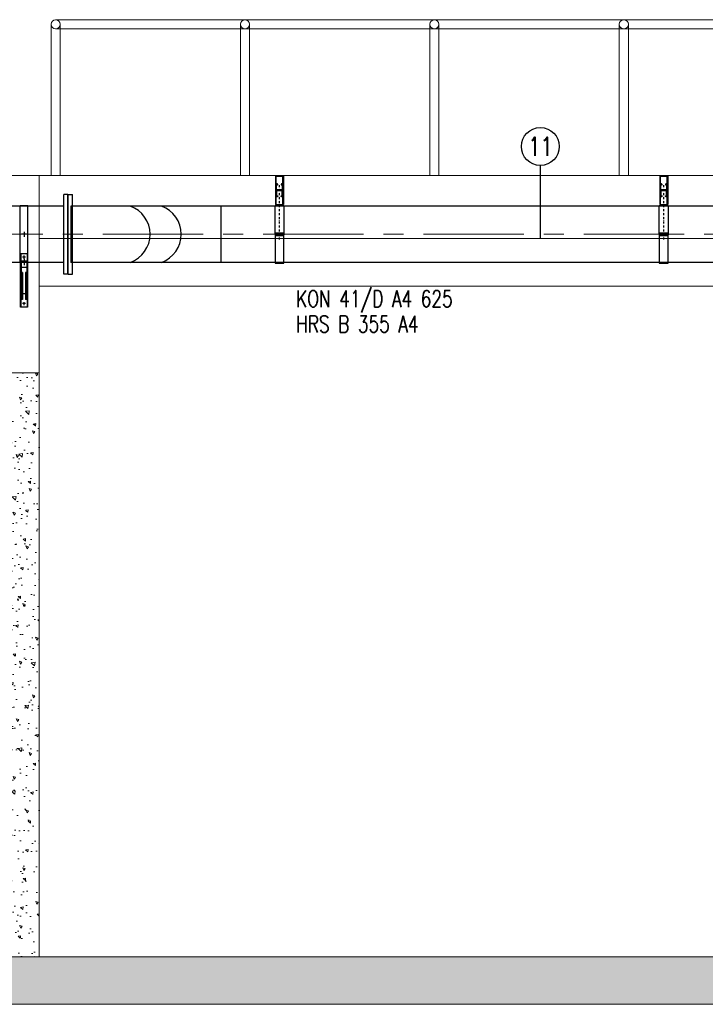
# Model space of a CAD drawing. Extents: x 1015120 to 1074570, y -977288 to -932471.
# Tile 20 of 26: x 1045518 to 1049862, y -945885 to -939648. Entities that reach past the tile are written whole.
import ezdxf
from ezdxf.enums import TextEntityAlignment as Align

# ---------------------------------------------------------------- set-up
doc = ezdxf.new("R2010")
doc.units = 0
for name, pattern in [('B0201', [50, 31.25, -6.25, 6.25, -6.25]), ('CENTER', [50.8, 31.75, -6.35, 6.35, -6.35]), ('DASHDOT', [25.4, 12.7, -6.35, 0, -6.35])]:
    doc.linetypes.add(name, pattern=pattern)
doc.layers.get('0').update_dxf_attribs({"linetype": 'CONTINUOUS'})
for name, color, linetype in [('Beluchtingstank', 253, 'CONTINUOUS'), ('INSTALLATIE', 6, 'CONTINUOUS'), ('TEKST', 4, 'CONTINUOUS')]:
    doc.layers.add(name, color=color, linetype=linetype)
doc.layers.add('MONTAGE', color=8, linetype='CONTINUOUS', plot=False)
doc.styles.add('MEM04', font='simplex.shx', dxfattribs={"width": 0.75})
pattern_1 = [(140, (1090678.94, -1056692.21), (15.93909, 182.18467), [19.05, -209.55]), (85, (1090678.94, -1056692.21), (-191.05664, -35.24283), [15.24, -167.64]), (190.451, (1090680.27, -1056677.03), (-175.11669, 146.9425), [16.19, -178.09]), (136.1842, (1090628.14, -1056692.2), (42.04233, 271.07904), [28.575, -314.325]), (186.6356, (1090631.64, -1056669.62), (-247.42556, 237.40423), [24.285, -267.135]), (81.184, (1090628.14, -1056692.2), (-247.4251, 237.4046), [22.86, -251.46]), (111, (1090640.84, -1056666.81), (102.26552, 151.61488), [19.05, -209.55]), (56, (1090640.84, -1056666.81), (-184.18797, 61.80203), [15.24, -167.64]), (161.4514, (1090649.36, -1056654.18), (-81.92286, 213.4165), [16.19, -178.09]), (127.5, (1090678.94, -1056692.21), (-84.55504, 3.088603), [0, -165.608, 0, -170.18, 0, -168.275]), (97.5, (1090678.94, -1056692.21), (-100.180575, 66.81966), [0, -97.028, 0, -161.798, 0, -64.135]), (57.5, (1090678.94, -1056748.85), (5.728744, 135.590595), [0, -63.5, 0, -198.12, 0, -262.89]), (47.5, (1090678.94, -1056774.25), (-25.42649, 148.12918), [0, -82.55, 0, -131.572, 0, -186.69])]

# ---------------------------------------------------------------- blocks, each defined once
blk = doc.blocks.new('halfen 355.60 vooraanzicht')
for p, q in [((-23, -122.5), (23, -122.5)), ((-23, -462.5), (-23, -122.5)), ((-19, -462.5), (-19, -122.5)), ((19, -122.5), (19, -462.5)), ((23, -122.5), (23, -462.5)), ((-9, -172.5), (-18, -172.5)), ((-18, -172.5), (-18, -412.5)), ((18, -172.5), (9, -172.5)), ((18, -172.5), (18, -412.5)), ((-18, -208.5), (18, -208.5)), ((-9, -242.9), (-18, -242.9)), ((-9, -242.9), (-9, -412.5)), ((18, -242.9), (9, -242.9)), ((9, -242.9), (9, -412.5)), ((-9, -412.5), (-18, -412.5)), ((-9, -374.9), (9, -374.9)), ((18, -412.5), (9, -412.5)), ((23, -462.5), (-23, -462.5))]:
    blk.add_line(p, q)
at = {"color": 1, "linetype": 'B0201'}
for p, q in [((10, -145.5), (-10, -145.5)), ((0, -155.5), (0, -135.5)), ((0, -449.5), (0, -429.5)), ((10, -439.5), (-10, -439.5))]:
    blk.add_line(p, q, dxfattribs=at)
at = {"layer": 'INSTALLATIE'}
for p, q in [((-25, 182.5), (25, 182.5)), ((-25, -172.5), (-25, 182.5)), ((25, -172.5), (25, 182.5)), ((15.3, 0), (-15.3, 0)), ((0, 15.3), (0, -15.3)), ((-25, -167.5), (25, -167.5)), ((-25, -172.5), (25, -172.5))]:
    blk.add_line(p, q, dxfattribs=at)
at = {"layer": 'INSTALLATIE', "color": 8}
blk.add_line((0, -156.5), (0, -196.5), dxfattribs=at)
blk = doc.blocks.new('halfen 41D625 vooraanzicht')
at = {"layer": 'INSTALLATIE'}
for p, q in [((-25.5, 90), (-25.5, -90)), ((-25.5, 90), (25.5, 90)), ((-20.5, -90), (-20.5, 90)), ((20.5, -90), (20.5, 90)), ((25.5, 90), (25.5, -90)), ((-25.5, -90), (25.5, -90))]:
    blk.add_line(p, q, dxfattribs=at)
for points in [[(13.5, 36.5), (13.5, 37, -0.414214), (15, 38.5), (16.5, 38.5, -0.414214), (18, 37), (18, 4, -0.414214), (16.5, 2.5), (-16.5, 2.5, -0.414214), (-18, 4), (-18, 37, -0.414214), (-16.5, 38.5), (-15, 38.5, -0.414214), (-13.5, 37), (-13.5, 36.5), (-12.5, 34), (-11, 34), (-11, 37, 0.414214), (-15, 41), (-16.5, 41, 0.414214), (-20.5, 37), (-20.5, 4, 0.414214), (-16.5, 0), (16.5, 0, 0.414214), (20.5, 4), (20.5, 37, 0.414214), (16.5, 41), (15, 41, 0.414214), (11, 37), (11, 34), (12.5, 34), (13.5, 36.5)], [(13.5, -36.5), (13.5, -37, 0.414214), (15, -38.5), (16.5, -38.5, 0.414214), (18, -37), (18, -4, 0.414214), (16.5, -2.5), (-16.5, -2.5, 0.414214), (-18, -4), (-18, -37, 0.414214), (-16.5, -38.5), (-15, -38.5, 0.414214), (-13.5, -37), (-13.5, -36.5), (-12.5, -34), (-11, -34), (-11, -37, -0.414214), (-15, -41), (-16.5, -41, -0.414214), (-20.5, -37), (-20.5, -4, -0.414214), (-16.5, 0), (16.5, 0, -0.414214), (20.5, -4), (20.5, -37, -0.414214), (16.5, -41), (15, -41, -0.414214), (11, -37), (11, -34), (12.5, -34), (13.5, -36.5)]]:
    blk.add_lwpolyline(points, format="xyb", dxfattribs=at)
blk = doc.blocks.new('halfen beugel 355.60')
at = {"layer": 'INSTALLATIE', "linetype": 'DASHDOT'}
blk.add_line((-28.1, -32.8), (-28.1, 316.8), dxfattribs=at)
at = {"layer": 'INSTALLATIE'}
for p, q in [((-56.1, 8.4), (0, 8.4)), ((-56.1, -8.4), (0, -8.4))]:
    blk.add_line(p, q, dxfattribs=at)
for points in [[(0, 2.8), (-56.1, 2.8), (-56.1, 182.5), (0, 182.5)], [(0, -2.8), (-56.1, -2.8), (-56.1, -182.5), (0, -182.5)]]:
    blk.add_lwpolyline(points, close=True, dxfattribs=at)
blk.add_circle((0, 0), 2.81, dxfattribs=at)
blk = doc.blocks.new('LF350')
for p, q in [((0, -252.5), (0, 252.5)), ((0, 252.5), (26, 252.5)), ((26, -252.5), (26, 252.5)), ((26, -177.8), (26, 177.8)), ((0, -252.5), (26, -252.5))]:
    blk.add_line(p, q)

msp = doc.modelspace()

# ---------------------------------------------------------------- hatches: boundary and pattern name
at = {"layer": 'Beluchtingstank', "lineweight": 9}
h = msp.add_hatch(dxfattribs=at)
h.set_pattern_fill('AR-CONC', color=256, angle=90, style=0)
h.set_pattern_definition(pattern_1)
h.paths.add_polyline_path([(1025541.9, -941335.3), (1025541.9, -945885.3), (1052291.5, -945885.3), (1052291.5, -941335.3), (1051991.5, -941335.3), (1051991.5, -945585.3), (1025841.9, -945585.3), (1025841.9, -941335.3)])
h = msp.add_hatch(dxfattribs=at)
h.set_pattern_fill('AR-CONC', color=256, angle=90, style=0)
h.set_pattern_definition(pattern_1)
h.paths.add_polyline_path([(1045391.5, -941885.3), (1045391.5, -945585.3), (1045641.1, -945585.3), (1045641.1, -941885.3)])

# ---------------------------------------------------------------- linework, layer by layer
for p, q in [((1045745.6, -939648.2), (1053291.3, -939648.2)), ((1045745.6, -939705.9), (1053291.3, -939705.9)), ((1053395.4, -940635.3), (1045641.5, -940635.3)), ((1051991.5, -941035.3), (1045641.4, -941035.3)), ((1032191.9, -941885.3), (1045641.1, -941885.3)), ((1045391.5, -941885.3), (1045641.1, -941885.3)), ((1045641.1, -941885.3), (1045641.1, -945585.3))]:
    msp.add_line(p, q, dxfattribs=at)
at = {"layer": 'Beluchtingstank', "lineweight": 9, "ltscale": 0.01}
for p, q in [((1045716.8, -939677.1), (1045716.8, -940635.3)), ((1045774.4, -939677.1), (1045774.4, -940635.3)), ((1046916.8, -939677.1), (1046916.8, -940635.3)), ((1046974.4, -939677.1), (1046974.4, -940635.3)), ((1048116.8, -939677.1), (1048116.8, -940635.3)), ((1048174.4, -939677.1), (1048174.4, -940635.3)), ((1049316.8, -939677.1), (1049316.8, -940635.3)), ((1049374.4, -939677.1), (1049374.4, -940635.3)), ((1032191.9, -940635.3), (1045641.5, -940635.3)), ((1045641.5, -940635.3), (1045641.1, -941885.3)), ((1045641.5, -941335.3), (1052291.5, -941335.3))]:
    msp.add_line(p, q, dxfattribs=at)
at = {"layer": 'Beluchtingstank', "lineweight": 9, "ltscale": 100}
for p, q in [((1051991.5, -945585.3), (1025841.9, -945585.3)), ((1052291.5, -945885.3), (1025541.9, -945885.3))]:
    msp.add_line(p, q, dxfattribs=at)
at = {"layer": 'Beluchtingstank', "lineweight": 9, "ltscale": 0.01}
for centre in [(1045745.6, -939677.1), (1046945.6, -939677.1), (1048145.6, -939677.1), (1049345.6, -939677.1)]:
    msp.add_circle(centre, 28.8, dxfattribs=at)
at = {"layer": 'INSTALLATIE'}
for p, q in [((1045797.5, -940829.7), (1038626.6, -940829.7)), ((1052093.1, -940829.7), (1045841.5, -940829.7)), ((1045841.5, -940829.7), (1045841.5, -941185.3)), ((1046793, -940829.7), (1046793, -941185.3)), ((1045797.5, -941185.3), (1038545.1, -941185.3)), ((1052093.1, -941185.3), (1045841.5, -941185.3))]:
    msp.add_line(p, q, dxfattribs=at)
at = {"layer": 'INSTALLATIE', "color": 8, "linetype": 'CENTER', "lineweight": 5, "ltscale": 20}
msp.add_line((1031820.9, -941007.5), (1052861.4, -941007.5), dxfattribs=at)
at = {"layer": 'INSTALLATIE'}
for centre in [(1046155.5, -941007.5), (1046353.3, -941007.5)]:
    msp.add_arc(centre, 188.6, 289.47122, 70.52878, dxfattribs=at)
at = {"layer": 'MONTAGE'}
msp.add_line((1048816.4, -940571.4), (1048816.4, -941035.3), dxfattribs=at)
msp.add_circle((1048816.4, -940451.4), 120, dxfattribs=at)

# ---------------------------------------------------------------- block references
at = {"layer": 'INSTALLATIE'}
for name, p in [('halfen 41D625 vooraanzicht', (1047163.6, -940729)), ('halfen 41D625 vooraanzicht', (1049598.5, -940729)), ('halfen beugel 355.60', (1047191.6, -941007.5)), ('halfen beugel 355.60', (1049626.5, -941007.5)), ('LF350', (1045825.5, -941007.5)), ('halfen 355.60 vooraanzicht', (1045545.3, -941007.5))]:
    msp.add_blockref(name, p, dxfattribs=at)
at = {"layer": 'INSTALLATIE', "xscale": -1}
msp.add_blockref('LF350', (1045823.5, -941007.5), dxfattribs=at)

# ---------------------------------------------------------------- texts
at = {"layer": 'MONTAGE', "color": 7, "style": 'MEM04', "width": 0.75}
msp.add_text('11', height=120, dxfattribs=at).set_placement((1048816.4, -940451.4), align=Align.MIDDLE)
at = {"layer": 'TEKST', "style": 'MEM04', "width": 0.75}
for s, p in [('KON 41/D A4 625', (1047269, -941468.2)), ('HRS B 355 A4', (1047269, -941628.7))]:
    msp.add_text(s, height=105, dxfattribs=at).set_placement(p)

doc.saveas('drawing.dxf')
